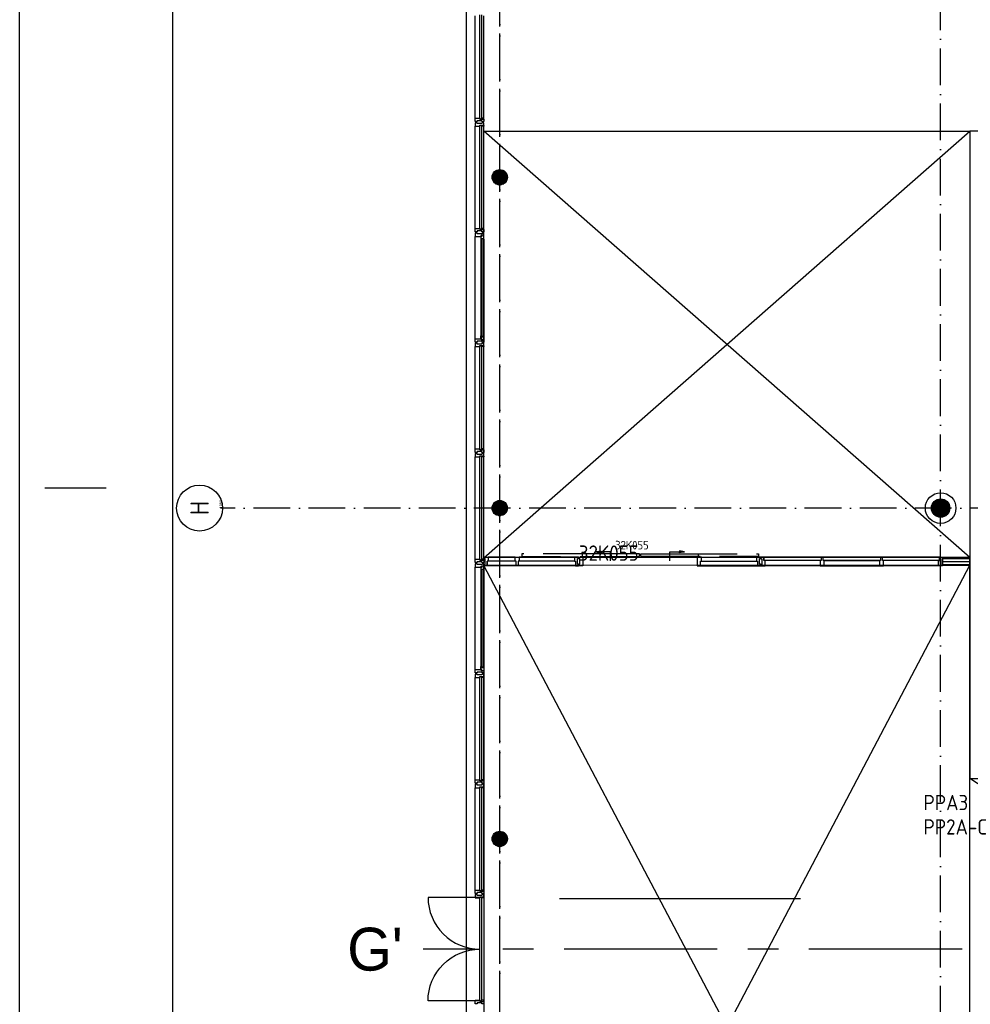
# Model space of a CAD drawing. Header units: millimetres. Extents: x 90707 to 450385, y -1262 to 949019.
# Tile 5 of 60: x 90707 to 106231, y 49708 to 65780. Entities that reach past the tile are written whole.
import ezdxf
from ezdxf.enums import TextEntityAlignment as Align

# ---------------------------------------------------------------- set-up
doc = ezdxf.new("R2010")
doc.units = ezdxf.units.MM
doc.header["$LTSCALE"] = 100
for name, pattern in [('CENTER2', [11.25, 7.5, -1.25, 1.25, -1.25]), ('CENTERX2', [40, 25, -5, 5, -5]), ('DASHDOT', [9, 6, -1.5, 0, -1.5]), ('HIDDEN', [9.525, 6.35, -3.175])]:
    doc.linetypes.add(name, pattern=pattern)
doc.layers.get('0').update_dxf_attribs({"linetype": 'CONTINUOUS'})
for name, color, linetype in [('00KAD025', 2, 'CONTINUOUS'), ('AL$1----_ALGEMEEN', 7, 'CONTINUOUS'), ('AL$1----_MAATVOERING', 7, 'CONTINUOUS'), ('AL$7----_STRAMIEN', 1, 'DASHDOT'), ('AL$8----_HULPKOLOM', 2, 'CONTINUOUS'), ('AL$8----_HULPLIJNEN', 2, 'CONTINUOUS'), ('AL21----_BUITENWAND', 4, 'CONTINUOUS'), ('AL22----_BINNENWAND', 7, 'CONTINUOUS'), ('AL28----_KONSTRUKTIE', 3, 'CONTINUOUS'), ('AL31----_BUITENKOZ', 7, 'CONTINUOUS'), ('AL32----_BINNENKOZ', 7, 'CONTINUOUS'), ('AL32----_KOZIJNMERK', 1, 'CONTINUOUS'), ('ALL-----_REFLIJNEN', 8, 'CONTINUOUS'), ('ALN-----_BLOCKNAAM', 2, 'CONTINUOUS'), ('ALXAA---_GEWBETON', 12, 'CONTINUOUS'), ('ALXOU---_GLAS', 7, 'CONTINUOUS'), ('EL6441--_DATACOM', 3, 'CONTINUOUS'), ('LIJN025', 10, 'CONTINUOUS'), ('LIJN050', 90, 'CONTINUOUS'), ('STRAMIEN', 1, 'CENTER2'), ('TEKST25', 10, 'CONTINUOUS'), ('TEKST35', 50, 'CONTINUOUS'), ('TEKST50', 90, 'CONTINUOUS'), ('VOLGNUMMER', 7, 'CONTINUOUS')]:
    doc.layers.add(name, color=color, linetype=linetype)
doc.styles.add('5MM', font='STRUCT01.shx', dxfattribs={"height": 1000})
doc.styles.add('ISO', font='ISO.SHX')
doc.styles.add('ROMAND', font='romand')
doc.styles.get("Standard").update_dxf_attribs({"font": 'iso.shx'})

# ---------------------------------------------------------------- blocks, each defined once
blk = doc.blocks.new('A0-GE')
at = {"layer": 'LIJN025'}
blk.add_lwpolyline([(1500, 841), (1500, 0), (0, 0), (0, 841)], close=True, dxfattribs=at)
at = {"layer": 'LIJN050', "const_width": 0.2}
blk.add_lwpolyline([(1495, 836), (25, 836), (25, 5), (1495, 5)], close=True, dxfattribs=at)
at = {"layer": 'TEKST25', "style": 'ROMAND', "width": 2.899115}
blk.add_attdef('STATUS', text='', height=2.5, dxfattribs=at).set_placement((1454, 71.5), (1493, 71.5), align=Align.FIT)
at = {"layer": 'TEKST25', "style": 'ISO'}
for tag, p in [('E', (1455.25, 66)), ('NAAM-E', (1466.75, 66)), ('DATUM-E', (1485, 66)), ('D', (1455.25, 61)), ('NAAM-D', (1466.75, 61)), ('DATUM-D', (1485, 61)), ('C', (1455.25, 56)), ('NAAM-C', (1466.75, 56)), ('DATUM-C', (1485, 56)), ('B', (1455.25, 51)), ('NAAM-B', (1466.75, 51)), ('DATUM-B', (1485, 51)), ('A', (1455.25, 46)), ('NAAM-A', (1466.75, 46)), ('DATUM-A', (1485, 46))]:
    blk.add_attdef(tag, text='', height=2.5, dxfattribs=at).set_placement(p, align=Align.CENTER)
for tag, p in [('DATUM', (1332.75, 36.25)), ('SCHAAL', (1368, 36.25)), ('GETEKEND', (1398.25, 36.25)), ('GECONTOL.', (1433, 36.25)), ('FORMAAT', (1463.25, 28.25))]:
    blk.add_attdef(tag, p, '', height=2.5, dxfattribs=at)
at = {"layer": 'TEKST35', "style": 'ISO'}
for tag, p in [('PROJECT', (1334.5, 72.5)), ('PLAATS', (1334.5, 63.5)), ('INSTALLATIE-REGEL1', (1334.5, 52.5)), ('INSTALLATIE-REGEL2', (1334.5, 43.5))]:
    blk.add_attdef(tag, p, '', height=4, dxfattribs=at)
blk.add_attdef('PROJ.NR.', text='', height=4, dxfattribs=at).set_placement((1481, 23), align=Align.CENTER)
at = {"layer": 'TEKST50', "style": 'ISO'}
blk.add_attdef('FILE-NAAM', text='', height=5, dxfattribs=at).set_placement((1473.5, 7.5), align=Align.CENTER)
blk = doc.blocks.new('1010')
at = {"layer": 'AL$7----_STRAMIEN', "color": 7, "linetype": 'Continuous'}
blk.add_circle((0, 750), 750, dxfattribs=at)
at = {"layer": 'AL$7----_STRAMIEN', "color": 3, "linetype": 'Continuous'}
blk.add_attdef('STR-NAAM', text='', height=600, rotation=360, dxfattribs=at).set_placement((0, 750), align=Align.MIDDLE)
at = {"layer": 'ALN-----_BLOCKNAAM', "linetype": 'Continuous'}
blk.add_text('1010', height=100, dxfattribs=at).set_placement((0, 0))
blk = doc.blocks.new('32K055')
at = {"layer": 'AL31----_BUITENKOZ', "color": 1, "linetype": 'HIDDEN'}
for points in [[(52, 112), (-933, 112), (-933, 71), (52, 71)], [(1949, 112), (2934, 112), (2934, 71), (1949, 71)]]:
    blk.add_lwpolyline(points, dxfattribs=at)
at = {"layer": 'AL31----_BUITENKOZ', "linetype": 'Continuous'}
for points in [[(991, 71), (991, 112), (52, 112), (52, 71)], [(1011, 71), (1011, 112), (1949, 112), (1949, 71)]]:
    blk.add_lwpolyline(points, close=True, dxfattribs=at)
at = {"layer": 'AL31----_BUITENKOZ'}
for points in [[(273, 144), (355, 160), (355, 144)], [(273, 144), (355, 128), (355, 144)], [(516, -3), (516, 144), (273, 144)], [(1485, -3), (1485, 144), (1728, 144)], [(1728, 144), (1646, 160), (1646, 144)], [(1728, 144), (1646, 128), (1646, 144)]]:
    blk.add_lwpolyline(points, dxfattribs=at)
at = {"layer": 'AL32----_BINNENKOZ'}
for points in [[(0, -82), (0, -57), (16, -57), (16, 35), (0, 35), (0, 57), (67, 57), (67, -6), (67, -6), (67, -82), (0, -82)], [(2968, -82), (2968, -57), (2952, -57), (2952, 35), (2968, 35), (2968, 57), (2901, 57), (2901, -6), (2918, -6), (2918, -82), (2968, -82)]]:
    blk.add_lwpolyline(points, dxfattribs=at)
blk.add_lwpolyline([(2001, -6), (2001, 57), (1934, 57), (1934, -82), (1984, -82), (1984, -6)], close=True, dxfattribs=at)
at = {"layer": 'AL32----_BINNENKOZ', "color": 1}
for points in [[(2001, 57), (2901, 57)], [(1984, -82), (2918, -82)], [(2001, -6), (2901, -6)]]:
    blk.add_lwpolyline(points, dxfattribs=at)
at = {"layer": 'AL32----_KOZIJNMERK'}
blk.add_text('32K055', height=140, dxfattribs=at).set_placement((593, 185))
at = {"layer": 'ALN-----_BLOCKNAAM', "linetype": 'Continuous'}
blk.add_text('32K055', height=250, dxfattribs=at).set_placement((0, 0))
blk = doc.blocks.new('A$Cca306792')
at = {"layer": '00KAD025', "linetype": 'Continuous'}
blk.add_line((0, 59400), (1000, 59400), dxfattribs=at)
at = {"layer": 'AL$1----_ALGEMEEN', "color": 8}
for p, q in [((7171, 43063), (15105, 58136)), ((15105, 58136), (7171, 58135)), ((15105, 43063), (7171, 58135)), ((7171, 58135), (7171, 43063)), ((15105, 43063), (15105, 58136)), ((32566, 43059), (15105, 54657)), ((15105, 43063), (15105, 54657))]:
    blk.add_line(p, q, dxfattribs=at)
at = {"layer": 'AL$1----_MAATVOERING', "color": 8}
for p, q in [((7168, 58260), (15105, 65225)), ((15105, 58261), (7168, 65225)), ((7168, 58260), (7168, 65225)), ((7168, 65225), (15105, 65225)), ((15105, 65225), (15105, 58261)), ((15105, 58261), (7168, 58260))]:
    blk.add_line(p, q, dxfattribs=at)
at = {"layer": 'AL$7----_STRAMIEN', "color": 1}
for points in [[(7428, 38313), (7428, 78902)], [(7428, 38128), (7428, 78717)], [(14628, 38070), (14628, 78659)], [(146222, 59070), (2867, 59070)]]:
    blk.add_lwpolyline(points, dxfattribs=at)
at = {"layer": 'AL$8----_HULPKOLOM', "color": 8}
blk.add_circle((14628, 59070), 250, dxfattribs=at)
at = {"layer": 'AL$8----_HULPLIJNEN', "color": 8}
blk.add_line((8404, 52695), (12340, 52695), dxfattribs=at)
at = {"layer": 'AL21----_BUITENWAND', "color": 8}
for p, q in [((6888, 58020), (6888, 77010)), ((6888, 42780), (6888, 58020))]:
    blk.add_line(p, q, dxfattribs=at)
at = {"layer": 'AL22----_BINNENWAND', "color": 8}
for p, q in [((15301, 65225), (15105, 65225)), ((15105, 65225), (15105, 54657)), ((15105, 58261), (14661, 58261)), ((14661, 58261), (14661, 58136)), ((15105, 58136), (15105, 58261)), ((14661, 58136), (15105, 58136)), ((15105, 54657), (15301, 54657))]:
    blk.add_line(p, q, dxfattribs=at)
at = {"layer": 'AL22----_BINNENWAND', "color": 8, "linetype": 'Continuous'}
for p, q in [((14661, 58246), (15105, 58246)), ((14661, 58151), (15105, 58151))]:
    blk.add_line(p, q, dxfattribs=at)
at = {"layer": 'AL28----_KONSTRUKTIE', "color": 8}
for centre, radius in [((7428, 64470), 125), ((7428, 64470), 125), ((7428, 64470), 125), ((7428, 64470), 125), ((7428, 59070), 125), ((7428, 59070), 125), ((7428, 59070), 125), ((7428, 59070), 125), ((14628, 59070), 150), ((7428, 53670), 125), ((7428, 53670), 125), ((7428, 53670), 125), ((7428, 53670), 125)]:
    blk.add_circle(centre, radius, dxfattribs=at)
at = {"layer": 'AL31----_BUITENKOZ', "color": 8}
for p, q in [((7029, 65435), (7029, 67105)), ((7168, 65435), (7168, 67105)), ((7029, 63635), (7029, 65305)), ((7168, 63635), (7168, 65305)), ((7059, 63561), (7029, 63561)), ((7029, 63561), (7029, 63505)), ((7029, 61835), (7029, 63505)), ((7029, 63505), (7117, 63505)), ((7059, 63547), (7059, 63561)), ((7139, 63547), (7059, 63547)), ((7117, 63505), (7117, 63514)), ((7117, 63514), (7132, 63514)), ((7132, 63510), (7117, 63510)), ((7117, 63510), (7117, 63505)), ((7117, 63505), (7117, 63458)), ((7132, 63514), (7132, 63528)), ((7132, 63528), (7168, 63528)), ((7132, 63502), (7132, 63510)), ((7137, 63502), (7132, 63502)), ((7167, 63524), (7137, 63524)), ((7137, 63524), (7137, 63502)), ((7168, 63561), (7139, 63561)), ((7139, 63561), (7139, 63547)), ((7167, 63517), (7167, 63524)), ((7171, 63515), (7167, 63517)), ((7168, 63528), (7168, 63561)), ((7171, 63472), (7171, 63515)), ((7117, 63458), (7117, 61882)), ((7117, 63458), (7130, 63455)), ((7130, 63455), (7130, 63472)), ((7130, 63472), (7171, 63472)), ((7169, 63472), (7155, 63472)), ((7155, 63472), (7155, 63455)), ((7155, 63455), (7169, 63455)), ((7169, 63455), (7169, 63472)), ((7171, 63458), (7171, 61882)), ((7117, 61882), (7130, 61884)), ((7117, 61835), (7117, 61882)), ((7130, 61884), (7130, 61867)), ((7155, 61867), (7155, 61884)), ((7155, 61884), (7169, 61884)), ((7169, 61884), (7169, 61867)), ((7029, 61779), (7029, 61835)), ((7029, 61835), (7117, 61835)), ((7059, 61779), (7029, 61779)), ((7139, 61793), (7059, 61793)), ((7059, 61793), (7059, 61779)), ((7117, 61835), (7117, 61826)), ((7117, 61829), (7117, 61835)), ((7132, 61829), (7117, 61829)), ((7117, 61826), (7132, 61826)), ((7130, 61867), (7171, 61867)), ((7137, 61837), (7132, 61837)), ((7132, 61837), (7132, 61829)), ((7132, 61826), (7132, 61812)), ((7132, 61812), (7168, 61812)), ((7137, 61815), (7137, 61837)), ((7167, 61815), (7137, 61815)), ((7139, 61779), (7139, 61793)), ((7168, 61779), (7139, 61779)), ((7169, 61867), (7155, 61867)), ((7171, 61824), (7167, 61822)), ((7167, 61822), (7167, 61815)), ((7168, 61812), (7168, 61779)), ((7171, 61867), (7171, 61824)), ((7029, 60035), (7029, 61705)), ((7168, 60035), (7168, 61705)), ((7029, 58235), (7029, 59905)), ((7168, 58235), (7168, 59905)), ((7059, 58161), (7029, 58161)), ((7029, 58161), (7029, 58105)), ((7029, 56435), (7029, 58105)), ((7029, 58105), (7117, 58105)), ((7059, 58147), (7059, 58161)), ((7139, 58147), (7059, 58147)), ((7117, 58105), (7117, 58114)), ((7117, 58114), (7132, 58114)), ((7132, 58110), (7117, 58110)), ((7117, 58110), (7117, 58105)), ((7117, 58105), (7117, 58058)), ((7117, 58058), (7117, 56482)), ((7117, 58058), (7130, 58055)), ((7130, 58055), (7130, 58072)), ((7130, 58072), (7171, 58072)), ((7132, 58114), (7132, 58128)), ((7132, 58128), (7168, 58128)), ((7132, 58102), (7132, 58110)), ((7137, 58102), (7132, 58102)), ((7167, 58124), (7137, 58124)), ((7137, 58124), (7137, 58102)), ((7168, 58161), (7139, 58161)), ((7139, 58161), (7139, 58147)), ((7169, 58072), (7155, 58072)), ((7155, 58072), (7155, 58055)), ((7155, 58055), (7169, 58055)), ((7167, 58117), (7167, 58124)), ((7171, 58115), (7167, 58117)), ((7168, 58128), (7168, 58161)), ((7169, 58055), (7169, 58072)), ((7171, 58072), (7171, 58115)), ((7171, 58058), (7171, 56482)), ((7029, 56379), (7029, 56435)), ((7029, 56435), (7117, 56435)), ((7117, 56482), (7130, 56484)), ((7117, 56435), (7117, 56482)), ((7117, 56435), (7117, 56426)), ((7117, 56429), (7117, 56435)), ((7132, 56429), (7117, 56429)), ((7117, 56426), (7132, 56426)), ((7130, 56484), (7130, 56467)), ((7130, 56467), (7171, 56467)), ((7137, 56437), (7132, 56437)), ((7132, 56437), (7132, 56429)), ((7132, 56426), (7132, 56412)), ((7137, 56415), (7137, 56437)), ((7167, 56415), (7137, 56415)), ((7155, 56467), (7155, 56484)), ((7155, 56484), (7169, 56484)), ((7169, 56467), (7155, 56467)), ((7171, 56424), (7167, 56422)), ((7167, 56422), (7167, 56415)), ((7169, 56484), (7169, 56467)), ((7171, 56467), (7171, 56424)), ((7059, 56379), (7029, 56379)), ((7029, 54635), (7029, 56305)), ((7139, 56393), (7059, 56393)), ((7059, 56393), (7059, 56379)), ((7132, 56412), (7168, 56412)), ((7139, 56379), (7139, 56393)), ((7168, 56379), (7139, 56379)), ((7168, 56412), (7168, 56379)), ((7168, 54635), (7168, 56305)), ((7029, 52835), (7029, 54505)), ((7168, 52835), (7168, 54505))]:
    blk.add_line(p, q, dxfattribs=at)
at = {"layer": 'AL31----_BUITENKOZ', "color": 8, "linetype": 'Continuous'}
for p, q in [((7029, 65398), (7029, 65435)), ((7029, 65435), (7036, 65435)), ((7036, 65435), (7040, 65435)), ((7040, 65435), (7048, 65435)), ((7048, 65435), (7101, 65435)), ((7101, 65435), (7101, 65418)), ((7101, 65418), (7168, 65418)), ((7168, 65435), (7131, 65435)), ((7131, 65435), (7131, 65418)), ((7131, 65418), (7163, 65418)), ((7163, 65418), (7163, 65423)), ((7163, 65423), (7168, 65423)), ((7168, 65423), (7168, 65435)), ((7168, 65418), (7168, 65379)), ((7029, 65379), (7029, 65398)), ((7035, 65379), (7029, 65379)), ((7035, 65361), (7029, 65361)), ((7029, 65361), (7029, 65342)), ((7029, 65342), (7029, 65305)), ((7029, 65305), (7036, 65305)), ((7049, 65379), (7035, 65379)), ((7049, 65361), (7035, 65361)), ((7036, 65305), (7040, 65305)), ((7040, 65305), (7048, 65305)), ((7048, 65305), (7101, 65305)), ((7058, 65379), (7049, 65379)), ((7049, 65379), (7049, 65379)), ((7058, 65361), (7049, 65361)), ((7049, 65361), (7049, 65361)), ((7138, 65393), (7058, 65393)), ((7058, 65393), (7058, 65379)), ((7058, 65347), (7058, 65361)), ((7138, 65347), (7058, 65347)), ((7101, 65305), (7101, 65322)), ((7101, 65322), (7168, 65322)), ((7131, 65322), (7163, 65322)), ((7131, 65305), (7131, 65322)), ((7168, 65305), (7131, 65305)), ((7138, 65379), (7138, 65393)), ((7148, 65379), (7138, 65379)), ((7148, 65361), (7138, 65361)), ((7138, 65361), (7138, 65347)), ((7162, 65379), (7148, 65379)), ((7148, 65379), (7148, 65379)), ((7162, 65361), (7148, 65361)), ((7148, 65361), (7148, 65361)), ((7168, 65379), (7162, 65379)), ((7168, 65361), (7162, 65361)), ((7163, 65322), (7163, 65317)), ((7163, 65317), (7168, 65317)), ((7168, 65322), (7168, 65361)), ((7168, 65317), (7168, 65305)), ((7029, 63598), (7029, 63635)), ((7029, 63635), (7036, 63635)), ((7029, 63579), (7029, 63598)), ((7035, 63579), (7029, 63579)), ((7049, 63579), (7035, 63579)), ((7036, 63635), (7040, 63635)), ((7040, 63635), (7048, 63635)), ((7048, 63635), (7101, 63635)), ((7058, 63579), (7049, 63579)), ((7049, 63579), (7049, 63579)), ((7138, 63593), (7058, 63593)), ((7058, 63593), (7058, 63579)), ((7101, 63635), (7101, 63618)), ((7101, 63618), (7168, 63618)), ((7168, 63635), (7131, 63635)), ((7131, 63635), (7131, 63618)), ((7131, 63618), (7163, 63618)), ((7138, 63579), (7138, 63593)), ((7148, 63579), (7138, 63579)), ((7162, 63579), (7148, 63579)), ((7148, 63579), (7148, 63579)), ((7168, 63579), (7162, 63579)), ((7163, 63618), (7163, 63623)), ((7163, 63623), (7168, 63623)), ((7168, 63623), (7168, 63635)), ((7168, 63618), (7168, 63579)), ((7035, 61761), (7029, 61761)), ((7029, 61761), (7029, 61742)), ((7029, 61742), (7029, 61705)), ((7049, 61761), (7035, 61761)), ((7058, 61761), (7049, 61761)), ((7049, 61761), (7049, 61761)), ((7058, 61747), (7058, 61761)), ((7138, 61747), (7058, 61747)), ((7101, 61705), (7101, 61722)), ((7101, 61722), (7168, 61722)), ((7131, 61722), (7163, 61722)), ((7131, 61705), (7131, 61722)), ((7148, 61761), (7138, 61761)), ((7138, 61761), (7138, 61747)), ((7162, 61761), (7148, 61761)), ((7148, 61761), (7148, 61761)), ((7168, 61761), (7162, 61761)), ((7163, 61722), (7163, 61717)), ((7168, 61722), (7168, 61761)), ((7029, 61705), (7036, 61705)), ((7036, 61705), (7040, 61705)), ((7040, 61705), (7048, 61705)), ((7048, 61705), (7101, 61705)), ((7168, 61705), (7131, 61705)), ((7163, 61717), (7168, 61717)), ((7168, 61717), (7168, 61705)), ((7029, 59998), (7029, 60035)), ((7029, 60035), (7036, 60035)), ((7029, 59979), (7029, 59998)), ((7035, 59979), (7029, 59979)), ((7035, 59961), (7029, 59961)), ((7029, 59961), (7029, 59942)), ((7049, 59979), (7035, 59979)), ((7049, 59961), (7035, 59961)), ((7036, 60035), (7040, 60035)), ((7040, 60035), (7048, 60035)), ((7048, 60035), (7101, 60035)), ((7058, 59979), (7049, 59979)), ((7049, 59979), (7049, 59979)), ((7058, 59961), (7049, 59961)), ((7049, 59961), (7049, 59961)), ((7138, 59993), (7058, 59993)), ((7058, 59993), (7058, 59979)), ((7058, 59947), (7058, 59961)), ((7101, 60035), (7101, 60018)), ((7101, 60018), (7168, 60018)), ((7168, 60035), (7131, 60035)), ((7131, 60035), (7131, 60018)), ((7131, 60018), (7163, 60018)), ((7138, 59979), (7138, 59993)), ((7148, 59979), (7138, 59979)), ((7148, 59961), (7138, 59961)), ((7138, 59961), (7138, 59947)), ((7162, 59979), (7148, 59979)), ((7148, 59979), (7148, 59979)), ((7162, 59961), (7148, 59961)), ((7148, 59961), (7148, 59961)), ((7168, 59979), (7162, 59979)), ((7168, 59961), (7162, 59961)), ((7163, 60018), (7163, 60023)), ((7163, 60023), (7168, 60023)), ((7168, 60023), (7168, 60035)), ((7168, 60018), (7168, 59979)), ((7168, 59922), (7168, 59961)), ((7029, 59942), (7029, 59905)), ((7029, 59905), (7036, 59905)), ((7036, 59905), (7040, 59905)), ((7040, 59905), (7048, 59905)), ((7048, 59905), (7101, 59905)), ((7138, 59947), (7058, 59947)), ((7101, 59905), (7101, 59922)), ((7101, 59922), (7168, 59922)), ((7131, 59922), (7163, 59922)), ((7131, 59905), (7131, 59922)), ((7168, 59905), (7131, 59905)), ((7163, 59922), (7163, 59917)), ((7163, 59917), (7168, 59917)), ((7168, 59917), (7168, 59905)), ((7029, 58198), (7029, 58235)), ((7029, 58235), (7036, 58235)), ((7029, 58179), (7029, 58198)), ((7036, 58235), (7040, 58235)), ((7040, 58235), (7048, 58235)), ((7048, 58235), (7101, 58235)), ((7138, 58193), (7058, 58193)), ((7058, 58193), (7058, 58179)), ((7101, 58235), (7101, 58218)), ((7101, 58218), (7168, 58218)), ((7168, 58235), (7131, 58235)), ((7131, 58235), (7131, 58218)), ((7131, 58218), (7163, 58218)), ((7138, 58179), (7138, 58193)), ((7163, 58218), (7163, 58223)), ((7163, 58223), (7168, 58223)), ((7168, 58223), (7168, 58235)), ((7168, 58218), (7168, 58179)), ((7035, 58179), (7029, 58179)), ((7049, 58179), (7035, 58179)), ((7058, 58179), (7049, 58179)), ((7049, 58179), (7049, 58179)), ((7148, 58179), (7138, 58179)), ((7162, 58179), (7148, 58179)), ((7148, 58179), (7148, 58179)), ((7168, 58179), (7162, 58179)), ((7035, 56361), (7029, 56361)), ((7029, 56361), (7029, 56342)), ((7029, 56342), (7029, 56305)), ((7029, 56305), (7036, 56305)), ((7049, 56361), (7035, 56361)), ((7036, 56305), (7040, 56305)), ((7040, 56305), (7048, 56305)), ((7048, 56305), (7101, 56305)), ((7058, 56361), (7049, 56361)), ((7049, 56361), (7049, 56361)), ((7058, 56347), (7058, 56361)), ((7138, 56347), (7058, 56347)), ((7101, 56305), (7101, 56322)), ((7101, 56322), (7168, 56322)), ((7131, 56322), (7163, 56322)), ((7131, 56305), (7131, 56322)), ((7168, 56305), (7131, 56305)), ((7148, 56361), (7138, 56361)), ((7138, 56361), (7138, 56347)), ((7162, 56361), (7148, 56361)), ((7148, 56361), (7148, 56361)), ((7168, 56361), (7162, 56361)), ((7163, 56322), (7163, 56317)), ((7163, 56317), (7168, 56317)), ((7168, 56322), (7168, 56361)), ((7168, 56317), (7168, 56305)), ((7029, 54598), (7029, 54635)), ((7029, 54635), (7036, 54635)), ((7029, 54579), (7029, 54598)), ((7035, 54579), (7029, 54579)), ((7035, 54561), (7029, 54561)), ((7029, 54561), (7029, 54542)), ((7029, 54542), (7029, 54505)), ((7029, 54505), (7036, 54505)), ((7049, 54579), (7035, 54579)), ((7049, 54561), (7035, 54561)), ((7036, 54635), (7040, 54635)), ((7036, 54505), (7040, 54505)), ((7040, 54635), (7048, 54635)), ((7040, 54505), (7048, 54505)), ((7048, 54635), (7101, 54635)), ((7048, 54505), (7101, 54505)), ((7058, 54579), (7049, 54579)), ((7049, 54579), (7049, 54579)), ((7058, 54561), (7049, 54561)), ((7049, 54561), (7049, 54561)), ((7138, 54593), (7058, 54593)), ((7058, 54593), (7058, 54579)), ((7058, 54547), (7058, 54561)), ((7138, 54547), (7058, 54547)), ((7101, 54635), (7101, 54618)), ((7101, 54618), (7168, 54618)), ((7101, 54505), (7101, 54522)), ((7101, 54522), (7168, 54522)), ((7168, 54635), (7131, 54635)), ((7131, 54635), (7131, 54618)), ((7131, 54618), (7163, 54618)), ((7131, 54522), (7163, 54522)), ((7131, 54505), (7131, 54522)), ((7168, 54505), (7131, 54505)), ((7138, 54579), (7138, 54593)), ((7148, 54579), (7138, 54579)), ((7148, 54561), (7138, 54561)), ((7138, 54561), (7138, 54547)), ((7162, 54579), (7148, 54579)), ((7148, 54579), (7148, 54579)), ((7162, 54561), (7148, 54561)), ((7148, 54561), (7148, 54561)), ((7168, 54579), (7162, 54579)), ((7168, 54561), (7162, 54561)), ((7163, 54618), (7163, 54623)), ((7163, 54623), (7168, 54623)), ((7163, 54522), (7163, 54517)), ((7163, 54517), (7168, 54517)), ((7168, 54623), (7168, 54635)), ((7168, 54618), (7168, 54579)), ((7168, 54522), (7168, 54561)), ((7168, 54517), (7168, 54505)), ((7029, 52798), (7029, 52835)), ((7029, 52835), (7036, 52835)), ((7029, 52779), (7029, 52798)), ((7035, 52779), (7029, 52779)), ((7049, 52779), (7035, 52779)), ((7036, 52835), (7040, 52835)), ((7040, 52835), (7048, 52835)), ((7048, 52835), (7101, 52835)), ((7058, 52779), (7049, 52779)), ((7049, 52779), (7049, 52779)), ((7138, 52793), (7058, 52793)), ((7058, 52793), (7058, 52779)), ((7101, 52835), (7101, 52818)), ((7101, 52818), (7168, 52818)), ((7168, 52835), (7131, 52835)), ((7131, 52835), (7131, 52818)), ((7131, 52818), (7163, 52818)), ((7138, 52779), (7138, 52793)), ((7148, 52779), (7138, 52779)), ((7162, 52779), (7148, 52779)), ((7148, 52779), (7148, 52779)), ((7168, 52779), (7162, 52779)), ((7163, 52818), (7163, 52823)), ((7163, 52823), (7168, 52823)), ((7168, 52823), (7168, 52835)), ((7168, 52818), (7168, 52779))]:
    blk.add_line(p, q, dxfattribs=at)
for points in [[(7168, 52722), (7168, 52761), (7162, 52761), (7148, 52761), (7148, 52761), (7138, 52761), (7138, 52747), (7058, 52747), (7058, 52761), (7049, 52761), (7049, 52761), (7035, 52761), (7029, 52761), (7029, 52742), (7029, 52705), (7036, 52705), (7040, 52705), (7048, 52705), (7101, 52705), (7101, 52722)], [(7131, 52722), (7163, 52722), (7163, 52717), (7168, 52717), (7168, 52705), (7131, 52705)], [(7168, 51018), (7168, 50979), (7162, 50979), (7148, 50979), (7148, 50979), (7138, 50979), (7138, 50993), (7058, 50993), (7058, 50979), (7049, 50979), (7049, 50979), (7035, 50979), (7029, 50979), (7029, 50998), (7029, 51035), (7036, 51035), (7040, 51035), (7048, 51035), (7101, 51035), (7101, 51018)], [(7131, 51018), (7163, 51018), (7163, 51023), (7168, 51023), (7168, 51035), (7131, 51035)]]:
    blk.add_lwpolyline(points, close=True, dxfattribs=at)
at = {"layer": 'AL31----_BUITENKOZ', "color": 8}
for points in [[(7103, 52715), (6258, 52715, 0.414214), (7103, 51870, 0.414214)], [(7103, 51024), (6258, 51024, -0.414214), (7103, 51870, -0.414214)]]:
    blk.add_lwpolyline(points, format="xyb", dxfattribs=at)
at = {"layer": 'AL32----_BINNENKOZ', "color": 8}
for p, q in [((7223, 58128), (7223, 58204)), ((11743, 58267), (11743, 58216))]:
    blk.add_line(p, q, dxfattribs=at)
for points in [[(7173, 58128), (7173, 58153), (7189, 58153), (7189, 58245), (7173, 58245), (7173, 58267), (7240, 58267), (7240, 58204), (7223, 58204), (7223, 58128), (7173, 58128)], [(7681, 58267), (7240, 58267)], [(7681, 58204), (7240, 58204)], [(7698, 58128), (7698, 58204), (7681, 58204), (7681, 58267), (7748, 58267), (7748, 58204), (7731, 58204), (7731, 58128), (7698, 58128)], [(8648, 58267), (7748, 58267)], [(8648, 58267), (7748, 58267)], [(8648, 58204), (7748, 58204)], [(8715, 58128), (8715, 58153), (8699, 58153), (8699, 58245), (8715, 58245), (8715, 58267), (8648, 58267), (8648, 58204), (8665, 58204), (8665, 58128), (8715, 58128)], [(11693, 58267), (11693, 58242), (11709, 58242), (11709, 58150), (11693, 58150), (11693, 58128), (11760, 58128), (11760, 58216), (11743, 58216), (11743, 58267), (11693, 58267)], [(12677, 58267), (11743, 58267)], [(12660, 58216), (11760, 58216)], [(12677, 58267), (12677, 58216), (12660, 58216), (12660, 58128), (12727, 58128), (12727, 58216), (12710, 58216), (12710, 58267), (12677, 58267)], [(12710, 58267), (13644, 58267)], [(13644, 58267), (12710, 58267)], [(12727, 58216), (13627, 58216)], [(13627, 58216), (12727, 58216)], [(13644, 58267), (13644, 58216), (13627, 58216), (13627, 58128), (13694, 58128), (13694, 58216), (13677, 58216), (13677, 58267), (13644, 58267)], [(14611, 58267), (13677, 58267)], [(14594, 58216), (13694, 58216)], [(14661, 58267), (14661, 58242), (14645, 58242), (14645, 58150), (14661, 58150), (14661, 58128), (14594, 58128), (14594, 58216), (14611, 58216), (14611, 58267), (14661, 58267)], [(7698, 58128), (7223, 58128)], [(8665, 58128), (7731, 58128)], [(12660, 58128), (11760, 58128)], [(12727, 58128), (13627, 58128)], [(13627, 58128), (12727, 58128)], [(12727, 58128), (13627, 58128)], [(13627, 58128), (12727, 58128)], [(14594, 58128), (13694, 58128)], [(14594, 58128), (13694, 58128)]]:
    blk.add_lwpolyline(points, dxfattribs=at)
at = {"layer": 'ALL-----_REFLIJNEN', "color": 8, "linetype": 'Continuous'}
blk.add_line((14661, 58199), (15105, 58199), dxfattribs=at)
at = {"layer": 'ALXAA---_GEWBETON', "color": 8}
for p, q in [((7303, 64465), (7553, 64465)), ((7303, 64465), (7553, 64465)), ((7303, 64465), (7553, 64465)), ((7303, 64465), (7553, 64465)), ((7304, 64485), (7552, 64485)), ((7304, 64485), (7552, 64485)), ((7304, 64485), (7552, 64485)), ((7304, 64485), (7552, 64485)), ((7309, 64505), (7548, 64505)), ((7309, 64505), (7548, 64505)), ((7309, 64505), (7548, 64505)), ((7309, 64505), (7548, 64505)), ((7316, 64525), (7540, 64525)), ((7316, 64525), (7540, 64525)), ((7316, 64525), (7540, 64525)), ((7316, 64525), (7540, 64525)), ((7329, 64545), (7528, 64545)), ((7329, 64545), (7528, 64545)), ((7329, 64545), (7528, 64545)), ((7329, 64545), (7528, 64545)), ((7348, 64565), (7509, 64565)), ((7348, 64565), (7509, 64565)), ((7348, 64565), (7509, 64565)), ((7348, 64565), (7509, 64565)), ((7381, 64585), (7476, 64585)), ((7381, 64585), (7476, 64585)), ((7381, 64585), (7476, 64585)), ((7381, 64585), (7476, 64585)), ((7306, 64445), (7551, 64445)), ((7306, 64445), (7551, 64445)), ((7306, 64445), (7551, 64445)), ((7306, 64445), (7551, 64445)), ((7311, 64425), (7545, 64425)), ((7311, 64425), (7545, 64425)), ((7311, 64425), (7545, 64425)), ((7311, 64425), (7545, 64425)), ((7321, 64405), (7536, 64405)), ((7321, 64405), (7536, 64405)), ((7321, 64405), (7536, 64405)), ((7321, 64405), (7536, 64405)), ((7336, 64385), (7521, 64385)), ((7336, 64385), (7521, 64385)), ((7336, 64385), (7521, 64385)), ((7336, 64385), (7521, 64385)), ((7359, 64365), (7497, 64365)), ((7359, 64365), (7497, 64365)), ((7359, 64365), (7497, 64365)), ((7359, 64365), (7497, 64365)), ((7415, 64345), (7442, 64345)), ((7415, 64345), (7442, 64345)), ((7415, 64345), (7442, 64345)), ((7415, 64345), (7442, 64345)), ((7348, 59165), (7509, 59165)), ((7348, 59165), (7509, 59165)), ((7348, 59165), (7509, 59165)), ((7348, 59165), (7509, 59165)), ((7381, 59185), (7476, 59185)), ((7381, 59185), (7476, 59185)), ((7381, 59185), (7476, 59185)), ((7381, 59185), (7476, 59185)), ((14508, 58980), (14508, 59160)), ((14528, 58958), (14528, 59181)), ((14548, 58943), (14548, 59196)), ((14568, 58932), (14568, 59207)), ((14588, 58925), (14588, 59214)), ((14608, 58921), (14608, 59218)), ((14628, 58920), (14628, 59220)), ((14648, 58921), (14648, 59218)), ((14668, 58925), (14668, 59214)), ((14688, 58932), (14688, 59207)), ((14708, 58943), (14708, 59196)), ((14728, 58958), (14728, 59181)), ((14748, 58980), (14748, 59160)), ((7303, 59065), (7553, 59065)), ((7303, 59065), (7553, 59065)), ((7303, 59065), (7553, 59065)), ((7303, 59065), (7553, 59065)), ((7304, 59085), (7552, 59085)), ((7304, 59085), (7552, 59085)), ((7304, 59085), (7552, 59085)), ((7304, 59085), (7552, 59085)), ((7306, 59045), (7551, 59045)), ((7306, 59045), (7551, 59045)), ((7306, 59045), (7551, 59045)), ((7306, 59045), (7551, 59045)), ((7309, 59105), (7548, 59105)), ((7309, 59105), (7548, 59105)), ((7309, 59105), (7548, 59105)), ((7309, 59105), (7548, 59105)), ((7311, 59025), (7545, 59025)), ((7311, 59025), (7545, 59025)), ((7311, 59025), (7545, 59025)), ((7311, 59025), (7545, 59025)), ((7316, 59125), (7540, 59125)), ((7316, 59125), (7540, 59125)), ((7316, 59125), (7540, 59125)), ((7316, 59125), (7540, 59125)), ((7321, 59005), (7536, 59005)), ((7321, 59005), (7536, 59005)), ((7321, 59005), (7536, 59005)), ((7321, 59005), (7536, 59005)), ((7329, 59145), (7528, 59145)), ((7329, 59145), (7528, 59145)), ((7329, 59145), (7528, 59145)), ((7329, 59145), (7528, 59145)), ((14488, 59016), (14488, 59123)), ((14768, 59016), (14768, 59123)), ((7336, 58985), (7521, 58985)), ((7336, 58985), (7521, 58985)), ((7336, 58985), (7521, 58985)), ((7336, 58985), (7521, 58985)), ((7359, 58965), (7497, 58965)), ((7359, 58965), (7497, 58965)), ((7359, 58965), (7497, 58965)), ((7359, 58965), (7497, 58965)), ((7415, 58945), (7442, 58945)), ((7415, 58945), (7442, 58945)), ((7415, 58945), (7442, 58945)), ((7415, 58945), (7442, 58945)), ((7304, 53685), (7552, 53685)), ((7304, 53685), (7552, 53685)), ((7304, 53685), (7552, 53685)), ((7304, 53685), (7552, 53685)), ((7309, 53705), (7548, 53705)), ((7309, 53705), (7548, 53705)), ((7309, 53705), (7548, 53705)), ((7309, 53705), (7548, 53705)), ((7316, 53725), (7540, 53725)), ((7316, 53725), (7540, 53725)), ((7316, 53725), (7540, 53725)), ((7316, 53725), (7540, 53725)), ((7329, 53745), (7528, 53745)), ((7329, 53745), (7528, 53745)), ((7329, 53745), (7528, 53745)), ((7329, 53745), (7528, 53745)), ((7348, 53765), (7509, 53765)), ((7348, 53765), (7509, 53765)), ((7348, 53765), (7509, 53765)), ((7348, 53765), (7509, 53765)), ((7381, 53785), (7476, 53785)), ((7381, 53785), (7476, 53785)), ((7381, 53785), (7476, 53785)), ((7381, 53785), (7476, 53785)), ((7303, 53665), (7553, 53665)), ((7303, 53665), (7553, 53665)), ((7303, 53665), (7553, 53665)), ((7303, 53665), (7553, 53665)), ((7306, 53645), (7551, 53645)), ((7306, 53645), (7551, 53645)), ((7306, 53645), (7551, 53645)), ((7306, 53645), (7551, 53645)), ((7311, 53625), (7545, 53625)), ((7311, 53625), (7545, 53625)), ((7311, 53625), (7545, 53625)), ((7311, 53625), (7545, 53625)), ((7321, 53605), (7536, 53605)), ((7321, 53605), (7536, 53605)), ((7321, 53605), (7536, 53605)), ((7321, 53605), (7536, 53605)), ((7336, 53585), (7521, 53585)), ((7336, 53585), (7521, 53585)), ((7336, 53585), (7521, 53585)), ((7336, 53585), (7521, 53585)), ((7359, 53565), (7497, 53565)), ((7359, 53565), (7497, 53565)), ((7359, 53565), (7497, 53565)), ((7359, 53565), (7497, 53565)), ((7415, 53545), (7442, 53545)), ((7415, 53545), (7442, 53545)), ((7415, 53545), (7442, 53545)), ((7415, 53545), (7442, 53545))]:
    blk.add_line(p, q, dxfattribs=at)
at = {"layer": 'ALXOU---_GLAS', "color": 8}
for p, q in [((7103, 65420), (7103, 67120)), ((7129, 67120), (7129, 65420)), ((7129, 65420), (7103, 65420)), ((7103, 65320), (7129, 65320)), ((7103, 63620), (7103, 65320)), ((7129, 65320), (7129, 63620)), ((7129, 63620), (7103, 63620)), ((7132, 63470), (7153, 63470)), ((7132, 61869), (7132, 63470)), ((7153, 63470), (7153, 61869)), ((7103, 61720), (7129, 61720)), ((7103, 60020), (7103, 61720)), ((7129, 61720), (7129, 60020)), ((7153, 61869), (7132, 61869)), ((7129, 60020), (7103, 60020)), ((7103, 59920), (7129, 59920)), ((7103, 58220), (7103, 59920)), ((7129, 59920), (7129, 58220)), ((7129, 58220), (7103, 58220)), ((7132, 58070), (7153, 58070)), ((7132, 56469), (7132, 58070)), ((7153, 58070), (7153, 56469)), ((7153, 56469), (7132, 56469)), ((7103, 56320), (7129, 56320)), ((7103, 54620), (7103, 56320)), ((7129, 56320), (7129, 54620)), ((7129, 54620), (7103, 54620)), ((7103, 54520), (7129, 54520)), ((7103, 52820), (7103, 54520)), ((7129, 54520), (7129, 52820)), ((7129, 52820), (7103, 52820))]:
    blk.add_line(p, q, dxfattribs=at)
blk.add_lwpolyline([(7103, 52720), (7129, 52720), (7129, 51020), (7103, 51020)], close=True, dxfattribs=at)
at = {"layer": 'STRAMIEN', "linetype": 'CENTERX2'}
blk.add_lwpolyline([(38978, 51870), (6180, 51870)], dxfattribs=at)
at = {"layer": 'AL$7----_STRAMIEN', "xscale": 0.5, "yscale": 0.5, "zscale": 0.5, "rotation": 90}
blk.add_blockref('1010', (2901, 59070), dxfattribs=at).add_auto_attribs({'STR-NAAM': 'H'})
at = {"layer": 'AL32----_BINNENKOZ', "color": 8}
blk.add_blockref('32K055', (8720, 58210), dxfattribs=at)
at = {"layer": 'STRAMIEN', "linetype": 'Continuous', "style": '5MM'}
blk.add_text("G'", height=700, dxfattribs=at).set_placement((5391, 51870), align=Align.MIDDLE)
at = {"layer": 'VOLGNUMMER', "color": 252, "linetype": 'ByBlock'}
for tag, p in [('0.28', (16187, 74214)), ('0.16', (78893, 73105)), ('0.17', (62961, 72994)), ('0.29', (35887, 72529)), ('0.18', (53124, 64542)), ('0.701', (85482, 63517)), ('0.30', (29366, 63128)), ('0.32', (36092, 63166)), ('0.12', (90689, 63024)), ('0.29A', (33165, 62745)), ('0.30', (38191, 61494)), ('0.19', (61479, 61433)), ('0.27', (17657, 61363)), ('0.14', (89762, 60088)), ('0.33', (45869, 59450)), ('0.15', (73454, 57402)), ('0.25', (28058, 57013)), ('0.801', (112714, 57073)), ('0.18A', (61029, 56759)), ('0.26A', (36299, 54851)), ('0.20', (60895, 53506)), ('0.800', (90980, 50804)), ('0.25A', (73288, 48435)), ('0.300', (94483, 48257)), ('0.21', (58702, 48178)), ('0.24', (35041, 47783)), ('0.102', (87631, 47613)), ('0.203', (95795, 46197)), ('0.26', (18559, 46119)), ('0.802', (68387, 42721)), ('0.204', (95497, 42149)), ('0.07B', (66790, 38909)), ('0.702', (95327, 36513))]:
    blk.add_attdef(tag, text='', height=250, dxfattribs=at).set_placement(p, align=Align.MIDDLE_CENTER)
at = {"layer": 'VOLGNUMMER', "color": 8, "linetype": 'ByBlock'}
blk.add_attdef('0.600', text='', height=250, dxfattribs=at).set_placement((96800, 48300), align=Align.MIDDLE_CENTER)

msp = doc.modelspace()

# ---------------------------------------------------------------- block references
at = {"xscale": 100, "yscale": 100, "zscale": 100}
msp.add_blockref('A0-GE', (90707, 191), dxfattribs=at)
at = {"layer": 'EL6441--_DATACOM'}
msp.add_blockref('A$Cca306792', (91118, -1262), dxfattribs=at)

# ---------------------------------------------------------------- texts
at = {"layer": 'TEKST25'}
for s, p in [('PPA3 VOEDING VAN', (105466, 52876)), ('PP2A-C', (105466, 52478))]:
    msp.add_text(s, height=250, dxfattribs=at).set_placement(p)

doc.saveas('drawing.dxf')
